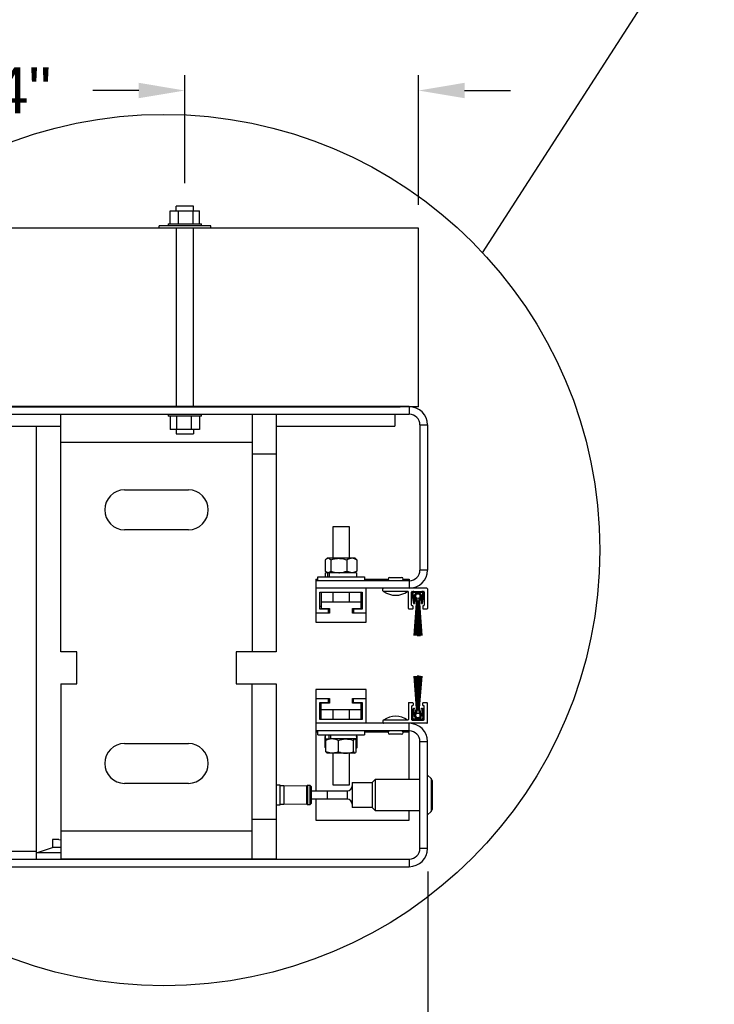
# Model space of a CAD drawing. Header units: inches. Extents: x 170 to 312, y 215 to 248.
# Tile 233 of 256: x 223.86 to 225.28, y 216.64 to 218.64. Entities that reach past the tile are written whole.
import ezdxf

# ---------------------------------------------------------------- set-up
doc = ezdxf.new("R2010")
doc.units = ezdxf.units.IN
doc.header["$LTSCALE"] = 0.25
doc.header["$MEASUREMENT"] = 0
doc.layers.add('ANNOTATIONS', color=1, linetype='Continuous')
doc.layers.add('DETAILS', color=4, linetype='Continuous')
doc.styles.add('ARIAL', font='arial.ttf', dxfattribs={"height": 0.09375})
doc.dimstyles.new('STANDARD$0', dxfattribs={"dimtxt": 0.09375, "dimasz": 0.09375, "dimexe": 0.03125, "dimexo": 0.046875, "dimgap": 0.09, "dimtad": 0, "dimtih": 1, "dimtoh": 1, "dimdec": 4, "dimzin": 0, "dimdsep": 46, "dimtxsty": 'ARIAL', "dimcen": 0.09, "dimadec": 0, "dimazin": 0, "dimtfac": 1, "dimtdec": 4, "dimtofl": 0, "dimtmove": 0, "dimatfit": 1, "dimfxl": 1, "dimtolj": 1, "dimtzin": 0, "dimarcsym": 0})

# ---------------------------------------------------------------- blocks, each defined once
blk = doc.blocks.new('*D268')
at = {"layer": 'ANNOTATIONS', "color": 0, "lineweight": -2, "transparency": 16777216}
for p, q in [((224.2011, 218.3103), (224.2011, 218.5301)), ((224.6762, 218.2659), (224.6762, 218.5301)), ((224.1073, 218.4988), (224.0136, 218.4988)), ((224.7699, 218.4988), (224.8637, 218.4988))]:
    blk.add_line(p, q, dxfattribs=at)
at = {"layer": 'ANNOTATIONS', "color": 0, "transparency": 16777216}
for points in [[(224.1073, 218.5145), (224.1073, 218.4832), (224.2011, 218.4988)], [(224.7699, 218.5145), (224.7699, 218.4832), (224.6762, 218.4988)]]:
    blk.add_solid(points, dxfattribs=at)
at = {"layer": 'defpoints', "color": 0, "transparency": 16777216}
for p in [(224.6762, 218.4988), (224.2011, 218.2635), (224.6762, 218.219)]:
    blk.add_point(p, dxfattribs=at)
at = {"layer": 'ANNOTATIONS', "color": 0, "transparency": 16777216, "insert": (223.7605, 218.4988), "char_height": 0.09375, "attachment_point": 5, "style": 'ARIAL'}
blk.add_mtext('\\A1;3 3/4"', dxfattribs=at)
blk = doc.blocks.new('*D265')
at = {"layer": 'ANNOTATIONS', "color": 0, "lineweight": -2, "transparency": 16777216}
for p, q in [((224.6954, 216.9096), (224.6954, 216.5048)), ((223.6491, 216.8725), (223.6491, 216.5048)), ((223.7428, 216.536), (224.0116, 216.536)), ((224.6016, 216.536), (224.2995, 216.536))]:
    blk.add_line(p, q, dxfattribs=at)
at = {"layer": 'ANNOTATIONS', "color": 0, "transparency": 16777216}
for points in [[(223.7428, 216.5516), (223.7428, 216.5204), (223.6491, 216.536)], [(224.6016, 216.5516), (224.6016, 216.5204), (224.6954, 216.536)]]:
    blk.add_solid(points, dxfattribs=at)
at = {"layer": 'defpoints', "color": 0, "transparency": 16777216}
for p in [(224.6954, 216.9565), (223.6491, 216.9194), (223.6491, 216.536)]:
    blk.add_point(p, dxfattribs=at)
at = {"layer": 'ANNOTATIONS', "color": 0, "transparency": 16777216, "insert": (224.1555, 216.536), "char_height": 0.09375, "attachment_point": 5, "style": 'ARIAL'}
blk.add_mtext('\\A1;8"', dxfattribs=at)

msp = doc.modelspace()

# ---------------------------------------------------------------- linework, layer by layer
at = {"layer": 'DETAILS'}
for p, q in [((224.80665, 218.16872), (225.27795, 218.90111)), ((224.17126, 218.23998), (224.17126, 218.25419)), ((224.17126, 218.25419), (224.23086, 218.25419)), ((224.17133, 218.22747), (224.17133, 218.25419)), ((224.18348, 218.25419), (224.18348, 218.26345)), ((224.21864, 218.26345), (224.18348, 218.26345)), ((224.18797, 218.22747), (224.18797, 218.25419)), ((224.21769, 218.22747), (224.21769, 218.25419)), ((224.21864, 218.25419), (224.21864, 218.26345)), ((224.23079, 218.22747), (224.23079, 218.25419)), ((224.23086, 218.23998), (224.23086, 218.25419)), ((224.67619, 218.21903), (223.62897, 218.21903)), ((224.25356, 218.22325), (224.14856, 218.22325)), ((224.14856, 218.21903), (224.14856, 218.22325)), ((224.16731, 218.22747), (224.16731, 218.22325)), ((224.16731, 218.22747), (224.23481, 218.22747)), ((224.18348, 218.21903), (224.18348, 217.85524)), ((224.21864, 217.85524), (224.21864, 218.21903)), ((224.23481, 218.22325), (224.23481, 218.22747)), ((224.25356, 218.21903), (224.25356, 218.22325)), ((224.67619, 217.85524), (224.67619, 218.21903)), ((224.67619, 217.85524), (223.62897, 217.85524)), ((224.65739, 217.85552), (223.64817, 217.85552)), ((223.67934, 217.85524), (224.63865, 217.85524)), ((224.67619, 217.85524), (223.88939, 217.85524)), ((224.65739, 217.85552), (224.65739, 217.84009)), ((223.70958, 217.84009), (224.65739, 217.84009)), ((223.94883, 217.3564), (223.94883, 217.84009)), ((224.16704, 217.84009), (224.16704, 217.83587)), ((224.23454, 217.83587), (224.16704, 217.83587)), ((224.17106, 217.83587), (224.17106, 217.80915)), ((224.18416, 217.83587), (224.18416, 217.80915)), ((224.21388, 217.83587), (224.21388, 217.80915)), ((224.23051, 217.83587), (224.23051, 217.80915)), ((224.23454, 217.83587), (224.23454, 217.84009)), ((224.33786, 217.84009), (224.33786, 217.3564)), ((224.38649, 217.84009), (224.38649, 217.3564)), ((224.62808, 217.84009), (224.62808, 217.81578)), ((223.74465, 217.81578), (223.94883, 217.81578)), ((223.89942, 216.93481), (223.89942, 217.81578)), ((224.17099, 217.82336), (224.17099, 217.80915)), ((224.23059, 217.82336), (224.23059, 217.80915)), ((224.38649, 217.81578), (224.62808, 217.81578)), ((224.67904, 217.81844), (224.69448, 217.81844)), ((224.67904, 217.81844), (224.67904, 217.52303)), ((224.69448, 217.81844), (224.69448, 217.52303)), ((224.23059, 217.80915), (224.17099, 217.80915)), ((224.18321, 217.80915), (224.18321, 217.79989)), ((224.18321, 217.79989), (224.21837, 217.79989)), ((224.21837, 217.80915), (224.21837, 217.79989)), ((223.94883, 217.78336), (224.33786, 217.78336)), ((224.38649, 217.75904), (224.33786, 217.75904)), ((224.07851, 217.6861), (224.20819, 217.6861)), ((224.50255, 217.54689), (224.50255, 217.61173)), ((224.50255, 217.61173), (224.53497, 217.61173)), ((224.53497, 217.61173), (224.53497, 217.54689)), ((224.20819, 217.60505), (224.07851, 217.60505)), ((224.48643, 217.54365), (224.48643, 217.52083)), ((224.4882, 217.54527), (224.4904, 217.54689)), ((224.54713, 217.54689), (224.4904, 217.54689)), ((224.49807, 217.54365), (224.49807, 217.52083)), ((224.5304, 217.54365), (224.5304, 217.52083)), ((224.54713, 217.54689), (224.54933, 217.54527)), ((224.5511, 217.54365), (224.5511, 217.52083)), ((224.48719, 217.50954), (224.48719, 217.51758)), ((224.49424, 217.51758), (224.48719, 217.51758)), ((224.4904, 217.51758), (224.4882, 217.51921)), ((224.48961, 217.51758), (224.48961, 217.51817)), ((224.49146, 217.51758), (224.49146, 217.50954)), ((224.49428, 217.51758), (224.49428, 217.50954)), ((224.55034, 217.51758), (224.49428, 217.51758)), ((224.54933, 217.51921), (224.54713, 217.51758)), ((224.54792, 217.51758), (224.54792, 217.51817)), ((224.55034, 217.51758), (224.55034, 217.50954)), ((224.69448, 217.52303), (224.67904, 217.52303)), ((224.46754, 217.50428), (224.46754, 217.41721)), ((224.46754, 217.50428), (224.47117, 217.50428)), ((224.65739, 217.50137), (224.46754, 217.50137)), ((224.47117, 217.50137), (224.47117, 217.50954)), ((224.47117, 217.50954), (224.56635, 217.50954)), ((224.56635, 217.50954), (224.56635, 217.50137)), ((224.56635, 217.50428), (224.61427, 217.50428)), ((224.61748, 217.50799), (224.64179, 217.50799)), ((224.61748, 217.50137), (224.61748, 217.5015)), ((224.61748, 217.5015), (224.64179, 217.5015)), ((224.64179, 217.5015), (224.64179, 217.50137)), ((224.645, 217.50428), (224.65739, 217.50428)), ((224.65739, 217.50428), (224.65739, 217.48594)), ((224.69318, 217.48594), (224.46754, 217.48594)), ((224.47558, 217.44341), (224.47558, 217.4779)), ((224.47558, 217.4779), (224.56195, 217.4779)), ((224.47824, 217.4779), (224.47824, 217.44484)), ((224.50255, 217.4578), (224.50255, 217.4779)), ((224.53497, 217.4779), (224.53497, 217.4578)), ((224.55929, 217.44484), (224.55929, 217.4779)), ((224.56195, 217.4779), (224.56195, 217.44341)), ((224.56999, 217.41721), (224.56999, 217.48594)), ((224.6037, 217.48076), (224.6037, 217.48465)), ((224.65428, 217.47946), (224.605, 217.47946)), ((224.65557, 217.44509), (224.65557, 217.47816)), ((224.66206, 217.45158), (224.66206, 217.47816)), ((224.66291, 217.47476), (224.66595, 217.45482)), ((224.66335, 217.47946), (224.6867, 217.47946)), ((224.66484, 217.47505), (224.66787, 217.45511)), ((224.68309, 217.47751), (224.66695, 217.47751)), ((224.68218, 217.45511), (224.68521, 217.47505)), ((224.6841, 217.45482), (224.68714, 217.47476)), ((224.68799, 217.47816), (224.68799, 217.45158)), ((224.69448, 217.48465), (224.69448, 217.44509)), ((224.55929, 217.4578), (224.47824, 217.4578)), ((224.664, 217.45028), (224.66335, 217.45028)), ((224.66595, 217.45482), (224.66787, 217.45511)), ((224.6671, 217.38998), (224.67194, 217.45514)), ((224.67207, 217.45514), (224.66726, 217.38998)), ((224.6685, 217.38998), (224.6722, 217.45514)), ((224.67233, 217.45514), (224.66866, 217.38998)), ((224.67157, 217.45753), (224.66889, 217.46584)), ((224.669, 217.4659), (224.67169, 217.45757)), ((224.67181, 217.45761), (224.66912, 217.46595)), ((224.66924, 217.46601), (224.67194, 217.45765)), ((224.67206, 217.45769), (224.66936, 217.46607)), ((224.66947, 217.46613), (224.67219, 217.45773)), ((224.67231, 217.45777), (224.66959, 217.46619)), ((224.66971, 217.46624), (224.67243, 217.45781)), ((224.67256, 217.45785), (224.66983, 217.4663)), ((224.66988, 217.38998), (224.67246, 217.45514)), ((224.66994, 217.46636), (224.67268, 217.45789)), ((224.67259, 217.45514), (224.67004, 217.38998)), ((224.6728, 217.45793), (224.67006, 217.46642)), ((224.67123, 217.46703), (224.67404, 217.45833)), ((224.67125, 217.38998), (224.67272, 217.45514)), ((224.67285, 217.45514), (224.67141, 217.38998)), ((224.67262, 217.38998), (224.67298, 217.45514)), ((224.67311, 217.45514), (224.67278, 217.38998)), ((224.67324, 217.38998), (224.67324, 217.45514)), ((224.67454, 217.45514), (224.67454, 217.38998)), ((224.67545, 217.38998), (224.67545, 217.45514)), ((224.67595, 217.45833), (224.67876, 217.46703)), ((224.67674, 217.45514), (224.67674, 217.38998)), ((224.6772, 217.38998), (224.67687, 217.45514)), ((224.677, 217.45514), (224.67736, 217.38998)), ((224.67857, 217.38998), (224.67713, 217.45514)), ((224.67992, 217.46642), (224.67718, 217.45793)), ((224.67726, 217.45514), (224.67873, 217.38998)), ((224.67731, 217.45789), (224.68004, 217.46636)), ((224.67995, 217.38998), (224.67739, 217.45514)), ((224.68016, 217.4663), (224.67743, 217.45785)), ((224.67752, 217.45514), (224.68011, 217.38998)), ((224.67755, 217.45781), (224.68028, 217.46624)), ((224.68133, 217.38998), (224.67765, 217.45514)), ((224.68039, 217.46619), (224.67768, 217.45777)), ((224.67778, 217.45514), (224.68149, 217.38998)), ((224.6778, 217.45773), (224.68051, 217.46613)), ((224.68272, 217.38998), (224.67791, 217.45514)), ((224.68063, 217.46607), (224.67792, 217.45769)), ((224.67804, 217.45514), (224.68288, 217.38998)), ((224.67805, 217.45765), (224.68075, 217.46601)), ((224.68086, 217.46595), (224.67817, 217.45761)), ((224.67829, 217.45757), (224.68098, 217.4659)), ((224.6811, 217.46584), (224.67842, 217.45753)), ((224.68218, 217.45511), (224.6841, 217.45482)), ((224.6867, 217.45028), (224.68605, 217.45028)), ((224.49542, 217.43537), (224.46754, 217.43537)), ((224.47824, 217.44911), (224.47558, 217.44911)), ((224.49348, 217.44341), (224.47558, 217.44341)), ((224.47824, 217.44484), (224.49542, 217.44484)), ((224.49348, 217.43537), (224.49348, 217.44484)), ((224.49542, 217.43837), (224.49348, 217.43837)), ((224.49542, 217.44484), (224.49542, 217.43537)), ((224.54211, 217.44484), (224.55929, 217.44484)), ((224.54211, 217.43537), (224.54211, 217.44484)), ((224.54405, 217.43837), (224.54211, 217.43837)), ((224.56999, 217.43537), (224.54211, 217.43537)), ((224.54405, 217.44484), (224.54405, 217.43537)), ((224.56195, 217.44341), (224.54405, 217.44341)), ((224.56195, 217.44911), (224.55929, 217.44911)), ((224.65687, 217.4438), (224.664, 217.4438)), ((224.6653, 217.44509), (224.6653, 217.44898)), ((224.68475, 217.44898), (224.68475, 217.44509)), ((224.68605, 217.4438), (224.69318, 217.4438)), ((224.46754, 217.41721), (224.56999, 217.41721)), ((224.6671, 217.38998), (224.66726, 217.38998)), ((224.6685, 217.38998), (224.66866, 217.38998)), ((224.66988, 217.38998), (224.67004, 217.38998)), ((224.67125, 217.38998), (224.67141, 217.38998)), ((224.67262, 217.38998), (224.67278, 217.38998)), ((224.67324, 217.38998), (224.67454, 217.38998)), ((224.67545, 217.38998), (224.67674, 217.38998)), ((224.6772, 217.38998), (224.67736, 217.38998)), ((224.67857, 217.38998), (224.67873, 217.38998)), ((224.67995, 217.38998), (224.68011, 217.38998)), ((224.68133, 217.38998), (224.68149, 217.38998)), ((224.68272, 217.38998), (224.68288, 217.38998)), ((223.98125, 217.3564), (223.94883, 217.3564)), ((223.98125, 217.29156), (223.98125, 217.3564)), ((224.30544, 217.3564), (224.30544, 217.29156)), ((224.38649, 217.3564), (224.30544, 217.3564)), ((223.94883, 217.29156), (223.94883, 216.93494)), ((223.94883, 217.29156), (223.98125, 217.29156)), ((224.30544, 217.29156), (224.38649, 217.29156)), ((224.33786, 216.93494), (224.33786, 217.29156)), ((224.38649, 217.29156), (224.38649, 216.93494)), ((224.6671, 217.30712), (224.66726, 217.30712)), ((224.6671, 217.30712), (224.67194, 217.24196)), ((224.67207, 217.24196), (224.66726, 217.30712)), ((224.6685, 217.30712), (224.66866, 217.30712)), ((224.6685, 217.30712), (224.6722, 217.24196)), ((224.67233, 217.24196), (224.66866, 217.30712)), ((224.66988, 217.30712), (224.67004, 217.30712)), ((224.66988, 217.30712), (224.67246, 217.24196)), ((224.67259, 217.24196), (224.67004, 217.30712)), ((224.67125, 217.30712), (224.67141, 217.30712)), ((224.67125, 217.30712), (224.67272, 217.24196)), ((224.67285, 217.24196), (224.67141, 217.30712)), ((224.67262, 217.30712), (224.67278, 217.30712)), ((224.67262, 217.30712), (224.67298, 217.24196)), ((224.67311, 217.24196), (224.67278, 217.30712)), ((224.67454, 217.30712), (224.67324, 217.30712)), ((224.67324, 217.30712), (224.67324, 217.24196)), ((224.67454, 217.24196), (224.67454, 217.30712)), ((224.67545, 217.30712), (224.67545, 217.24196)), ((224.67674, 217.30712), (224.67545, 217.30712)), ((224.67674, 217.24196), (224.67674, 217.30712)), ((224.6772, 217.30712), (224.67687, 217.24196)), ((224.677, 217.24196), (224.67736, 217.30712)), ((224.67857, 217.30712), (224.67713, 217.24196)), ((224.6772, 217.30712), (224.67736, 217.30712)), ((224.67726, 217.24196), (224.67873, 217.30712)), ((224.67995, 217.30712), (224.67739, 217.24196)), ((224.67752, 217.24196), (224.68011, 217.30712)), ((224.68133, 217.30712), (224.67765, 217.24196)), ((224.67778, 217.24196), (224.68149, 217.30712)), ((224.68272, 217.30712), (224.67791, 217.24196)), ((224.67804, 217.24196), (224.68288, 217.30712)), ((224.67857, 217.30712), (224.67873, 217.30712)), ((224.67995, 217.30712), (224.68011, 217.30712)), ((224.68133, 217.30712), (224.68149, 217.30712)), ((224.68272, 217.30712), (224.68288, 217.30712)), ((224.56999, 217.27989), (224.46754, 217.27989)), ((224.46754, 217.27989), (224.46754, 217.0737)), ((224.56999, 217.21116), (224.56999, 217.27989)), ((224.46754, 217.26173), (224.49542, 217.26173)), ((224.47558, 217.25369), (224.49348, 217.25369)), ((224.47558, 217.2192), (224.47558, 217.25369)), ((224.49542, 217.25226), (224.47824, 217.25226)), ((224.47824, 217.2192), (224.47824, 217.25226)), ((224.49348, 217.25226), (224.49348, 217.26173)), ((224.49348, 217.25873), (224.49542, 217.25873)), ((224.49542, 217.26173), (224.49542, 217.25226)), ((224.54211, 217.25226), (224.54211, 217.26173)), ((224.54211, 217.26173), (224.56999, 217.26173)), ((224.54211, 217.25873), (224.54405, 217.25873)), ((224.55929, 217.25226), (224.54211, 217.25226)), ((224.54405, 217.25226), (224.54405, 217.26173)), ((224.54405, 217.25369), (224.56195, 217.25369)), ((224.55929, 217.2192), (224.55929, 217.25226)), ((224.56195, 217.25369), (224.56195, 217.2192)), ((224.65557, 217.25201), (224.65557, 217.21894)), ((224.65687, 217.2533), (224.664, 217.2533)), ((224.6653, 217.25201), (224.6653, 217.24811)), ((224.68475, 217.24811), (224.68475, 217.25201)), ((224.68605, 217.2533), (224.69318, 217.2533)), ((224.69448, 217.21245), (224.69448, 217.25201)), ((224.47558, 217.24799), (224.47824, 217.24799)), ((224.47824, 217.2393), (224.55929, 217.2393)), ((224.50255, 217.2192), (224.50255, 217.2393)), ((224.53497, 217.2393), (224.53497, 217.2192)), ((224.55929, 217.24799), (224.56195, 217.24799)), ((224.66206, 217.24552), (224.66206, 217.21894)), ((224.66291, 217.22234), (224.66595, 217.24228)), ((224.664, 217.24682), (224.66335, 217.24682)), ((224.66484, 217.22205), (224.66787, 217.24199)), ((224.66595, 217.24228), (224.66787, 217.24199)), ((224.67157, 217.23957), (224.66889, 217.23126)), ((224.669, 217.2312), (224.67169, 217.23953)), ((224.67181, 217.23949), (224.66912, 217.23115)), ((224.66924, 217.23109), (224.67194, 217.23945)), ((224.67206, 217.23941), (224.66936, 217.23103)), ((224.66947, 217.23097), (224.67219, 217.23937)), ((224.67231, 217.23933), (224.66959, 217.23091)), ((224.66971, 217.23086), (224.67243, 217.23929)), ((224.67256, 217.23925), (224.66983, 217.2308)), ((224.66994, 217.23074), (224.67268, 217.23921)), ((224.6728, 217.23917), (224.67006, 217.23068)), ((224.67123, 217.23007), (224.67404, 217.23877)), ((224.67595, 217.23877), (224.67876, 217.23007)), ((224.67992, 217.23068), (224.67718, 217.23917)), ((224.67731, 217.23921), (224.68004, 217.23074)), ((224.68016, 217.2308), (224.67743, 217.23925)), ((224.67755, 217.23929), (224.68028, 217.23086)), ((224.68039, 217.23091), (224.67768, 217.23933)), ((224.6778, 217.23937), (224.68051, 217.23097)), ((224.68063, 217.23103), (224.67792, 217.23941)), ((224.67805, 217.23945), (224.68075, 217.23109)), ((224.68086, 217.23115), (224.67817, 217.23949)), ((224.67829, 217.23953), (224.68098, 217.2312)), ((224.6811, 217.23126), (224.67842, 217.23957)), ((224.68218, 217.24199), (224.6841, 217.24228)), ((224.68218, 217.24199), (224.68521, 217.22205)), ((224.6841, 217.24228), (224.68714, 217.22234)), ((224.6867, 217.24682), (224.68605, 217.24682)), ((224.68799, 217.21894), (224.68799, 217.24552)), ((224.69318, 217.21116), (224.46754, 217.21116)), ((224.56195, 217.2192), (224.47558, 217.2192)), ((224.6037, 217.21634), (224.6037, 217.21245)), ((224.65428, 217.21764), (224.605, 217.21764)), ((224.65739, 217.09769), (224.65739, 217.21116)), ((224.66335, 217.21764), (224.6867, 217.21764)), ((224.68309, 217.21959), (224.66695, 217.21959)), ((224.65739, 217.19573), (224.46754, 217.19573)), ((224.47117, 217.19282), (224.46754, 217.19282)), ((224.47117, 217.18756), (224.47117, 217.19573)), ((224.56635, 217.19573), (224.56635, 217.18756)), ((224.61427, 217.19282), (224.56635, 217.19282)), ((224.61748, 217.1956), (224.61748, 217.19573)), ((224.64179, 217.1956), (224.61748, 217.1956)), ((224.64179, 217.19573), (224.64179, 217.1956)), ((224.65739, 217.19282), (224.645, 217.19282)), ((224.07851, 217.16998), (224.20819, 217.16998)), ((224.47117, 217.18756), (224.56635, 217.18756)), ((224.48622, 217.18444), (224.48781, 217.18529)), ((224.48622, 217.16162), (224.48622, 217.18444)), ((224.48719, 217.17952), (224.48719, 217.18756)), ((224.48719, 217.17952), (224.49677, 217.17952)), ((224.48806, 217.15345), (224.48806, 217.17627)), ((224.48974, 217.17903), (224.4904, 217.17952)), ((224.49467, 217.17952), (224.49467, 217.18756)), ((224.55034, 217.17952), (224.49712, 217.17952)), ((224.49816, 217.17952), (224.49816, 217.18756)), ((224.51331, 217.15345), (224.51331, 217.17627)), ((224.54401, 217.15345), (224.54401, 217.17627)), ((224.54713, 217.17952), (224.54779, 217.17903)), ((224.54946, 217.15345), (224.54946, 217.17627)), ((224.55131, 217.18444), (224.54972, 217.18529)), ((224.55034, 217.18756), (224.55034, 217.17952)), ((224.55034, 217.18502), (224.55131, 217.18444)), ((224.55131, 217.16162), (224.55131, 217.18444)), ((224.64179, 217.18911), (224.61748, 217.18911)), ((224.67904, 217.17407), (224.69448, 217.17407)), ((224.67904, 216.95647), (224.67904, 217.17407)), ((224.69448, 216.95647), (224.69448, 217.17407)), ((224.48622, 217.16162), (224.48781, 217.16078)), ((224.48806, 217.1601), (224.48758, 217.16046)), ((224.4904, 217.15021), (224.48974, 217.1507)), ((224.54713, 217.15021), (224.4904, 217.15021)), ((224.50255, 217.08537), (224.50255, 217.15021)), ((224.53497, 217.15021), (224.53497, 217.08537)), ((224.54673, 217.15021), (224.54753, 217.15105)), ((224.54779, 217.1507), (224.54713, 217.15021)), ((224.54995, 217.16046), (224.54946, 217.1601)), ((224.55131, 217.16162), (224.54972, 217.16078)), ((224.54131, 217.0908), (224.58216, 217.0908)), ((224.54131, 217.0908), (224.54131, 217.03974)), ((224.58216, 217.0908), (224.58905, 217.09769)), ((224.58216, 217.0908), (224.58216, 217.03974)), ((224.58905, 217.09769), (224.67904, 217.09769)), ((224.58905, 217.03285), (224.58905, 217.09769)), ((224.69448, 217.10586), (224.7017, 217.09864)), ((224.7017, 217.09864), (224.7017, 217.0319)), ((224.70469, 217.03912), (224.70469, 217.09142)), ((224.20819, 217.08894), (224.07851, 217.08894)), ((224.38649, 217.08621), (224.39404, 217.08621)), ((224.39404, 217.08621), (224.39404, 217.04433)), ((224.39404, 217.08492), (224.40208, 217.08492)), ((224.40208, 217.08492), (224.44861, 217.0836)), ((224.40208, 217.08492), (224.40208, 217.04562)), ((224.44861, 217.0836), (224.45019, 217.08518)), ((224.44861, 217.0836), (224.44861, 217.04694)), ((224.45019, 217.08518), (224.45525, 217.08518)), ((224.45019, 217.08518), (224.45019, 217.04536)), ((224.45525, 217.08518), (224.45784, 217.08258)), ((224.45525, 217.08518), (224.45525, 217.04536)), ((224.45784, 217.08258), (224.45784, 217.04796)), ((224.45784, 217.0737), (224.49026, 217.0737)), ((224.48978, 217.07401), (224.48978, 217.0737)), ((224.49026, 217.07395), (224.5311, 217.07395)), ((224.49026, 217.07395), (224.49026, 217.05659)), ((224.53497, 217.08537), (224.50255, 217.08537)), ((224.5311, 217.07395), (224.5311, 217.05659)), ((224.49026, 217.05684), (224.45784, 217.05684)), ((224.46754, 217.05684), (224.46754, 217.01418)), ((224.5311, 217.05659), (224.49026, 217.05659)), ((224.39404, 217.04433), (224.38649, 217.04433)), ((224.40208, 217.04562), (224.39404, 217.04562)), ((224.44861, 217.04694), (224.40208, 217.04562)), ((224.45019, 217.04536), (224.44861, 217.04694)), ((224.45525, 217.04536), (224.45019, 217.04536)), ((224.45784, 217.04796), (224.45525, 217.04536)), ((224.58216, 217.03974), (224.54131, 217.03974)), ((224.58905, 217.03285), (224.58216, 217.03974)), ((224.67904, 217.03285), (224.58905, 217.03285)), ((224.65739, 217.01418), (224.65739, 217.03285)), ((224.7017, 217.0319), (224.69448, 217.02468)), ((224.33786, 217.01599), (224.38649, 217.01599)), ((224.46754, 217.01418), (224.65739, 217.01418)), ((224.33786, 216.99168), (223.94883, 216.99168)), ((223.93184, 216.97501), (223.93184, 216.95816)), ((223.94481, 216.97501), (223.93184, 216.97501)), ((223.94481, 216.97501), (223.94883, 216.97381)), ((223.89942, 216.95025), (223.70958, 216.95025)), ((223.89942, 216.94778), (223.93184, 216.95816)), ((223.94883, 216.95816), (223.93184, 216.95816)), ((224.69448, 216.95647), (224.67904, 216.95647)), ((223.69415, 216.93481), (224.65739, 216.93481)), ((223.94883, 216.94778), (223.89942, 216.94778)), ((224.38649, 216.93494), (223.94883, 216.93494)), ((223.99746, 216.93481), (223.99746, 216.93494)), ((224.02988, 216.93494), (224.02988, 216.93481)), ((224.04609, 216.93481), (224.04609, 216.93494)), ((224.07851, 216.93494), (224.07851, 216.93481)), ((224.25682, 216.93481), (224.25682, 216.93494)), ((224.28923, 216.93494), (224.28923, 216.93481)), ((224.65739, 216.93481), (224.65739, 216.91938)), ((223.69415, 216.91938), (224.65739, 216.91938))]:
    msp.add_line(p, q, dxfattribs=at)
for centre, radius in [((224.15852, 217.56373), 0.88662), ((224.67499, 217.46998), 0.00472), ((224.67499, 217.22712), 0.00472)]:
    msp.add_circle(centre, radius, dxfattribs=at)
for centre, radius, start, end in [((224.65739, 217.81844), 0.03709, 0, 90), ((224.65739, 217.81844), 0.02166, 0, 90), ((224.07851, 217.64558), 0.04052, 90, 270), ((224.20819, 217.64558), 0.04052, 270, 90), ((224.65739, 217.52303), 0.03709, 270, 0), ((224.65739, 217.52303), 0.02166, 270, 0), ((224.61748, 217.50475), 0.00324, 90, 270), ((224.64179, 217.50475), 0.00324, 270, 90), ((224.605, 217.48465), 0.0013, 90, 180), ((224.605, 217.48076), 0.0013, 180, 270), ((224.62964, 217.51356), 0.04188, 234.51066, 305.48934), ((224.65428, 217.47816), 0.0013, 0, 90), ((224.66335, 217.47816), 0.0013, 90, 180), ((224.66695, 217.47537), 0.00409, 90, 188.65121), ((224.66695, 217.47537), 0.00214, 90, 188.65121), ((224.67499, 217.46998), 0.00738, 325.87014, 214.12986), ((224.67499, 217.46998), 0.00725, 325.72454, 214.27546), ((224.67499, 217.46998), 0.00712, 325.57496, 214.42504), ((224.67499, 217.46998), 0.00699, 325.4212, 214.5788), ((224.67499, 217.46998), 0.00686, 325.26307, 214.73693), ((224.67499, 217.46998), 0.00673, 325.10036, 214.89964), ((224.67499, 217.46998), 0.0066, 324.93284, 215.06716), ((224.67499, 217.46998), 0.00647, 324.76027, 215.23973), ((224.67499, 217.46998), 0.00634, 324.58238, 215.41762), ((224.67499, 217.46998), 0.00621, 324.39891, 215.60109), ((224.67499, 217.46998), 0.00608, 324.20956, 215.79044), ((224.67499, 217.46998), 0.00478, 321.90656, 218.09344), ((224.68309, 217.47537), 0.00409, 351.34879, 90), ((224.68309, 217.47537), 0.00214, 351.34879, 90), ((224.6867, 217.47816), 0.0013, 0, 90), ((224.69318, 217.48465), 0.0013, 0, 90), ((224.66335, 217.45158), 0.0013, 180, 270), ((224.664, 217.44898), 0.0013, 0, 90), ((224.66416, 217.45514), 0.00778, 0, 17.89522), ((224.66416, 217.45514), 0.00791, 0, 17.89522), ((224.66416, 217.45514), 0.00804, 0, 17.89522), ((224.66416, 217.45514), 0.00817, 0, 17.89522), ((224.66416, 217.45514), 0.0083, 0, 17.89522), ((224.66416, 217.45514), 0.00843, 0, 17.89522), ((224.66416, 217.45514), 0.00856, 0, 17.89522), ((224.66416, 217.45514), 0.00869, 0, 17.89522), ((224.66416, 217.45514), 0.00882, 0, 17.89522), ((224.66416, 217.45514), 0.00895, 0, 17.89522), ((224.66416, 217.45514), 0.00908, 0, 17.89522), ((224.66416, 217.45514), 0.01037, 0, 17.89522), ((224.68582, 217.45514), 0.01037, 162.10478, 180), ((224.68582, 217.45514), 0.00908, 162.10478, 180), ((224.68582, 217.45514), 0.00895, 162.10478, 180), ((224.68582, 217.45514), 0.00882, 162.10478, 180), ((224.68582, 217.45514), 0.00869, 162.10478, 180), ((224.68582, 217.45514), 0.00856, 162.10478, 180), ((224.68582, 217.45514), 0.00843, 162.10478, 180), ((224.68582, 217.45514), 0.0083, 162.10478, 180), ((224.68582, 217.45514), 0.00817, 162.10478, 180), ((224.68582, 217.45514), 0.00804, 162.10478, 180), ((224.68582, 217.45514), 0.00791, 162.10478, 180), ((224.68582, 217.45514), 0.00778, 162.10478, 180), ((224.68605, 217.44898), 0.0013, 90, 180), ((224.6867, 217.45158), 0.0013, 270, 0), ((224.65687, 217.44509), 0.0013, 180, 270), ((224.664, 217.44509), 0.0013, 270, 0), ((224.68605, 217.44509), 0.0013, 180, 270), ((224.69318, 217.44509), 0.0013, 270, 0), ((224.65687, 217.25201), 0.0013, 90, 180), ((224.664, 217.25201), 0.0013, 0, 90), ((224.68605, 217.25201), 0.0013, 90, 180), ((224.69318, 217.25201), 0.0013, 0, 90), ((224.66335, 217.24552), 0.0013, 90, 180), ((224.664, 217.24811), 0.0013, 270, 0), ((224.67499, 217.22712), 0.00738, 145.87014, 34.12986), ((224.67499, 217.22712), 0.00725, 145.72454, 34.27546), ((224.67499, 217.22712), 0.00712, 145.57496, 34.42504), ((224.67499, 217.22712), 0.00699, 145.4212, 34.5788), ((224.67499, 217.22712), 0.00686, 145.26307, 34.73693), ((224.67499, 217.22712), 0.00673, 145.10036, 34.89964), ((224.67499, 217.22712), 0.0066, 144.93284, 35.06716), ((224.67499, 217.22712), 0.00647, 144.76027, 35.23973), ((224.67499, 217.22712), 0.00634, 144.58238, 35.41762), ((224.67499, 217.22712), 0.00621, 144.39891, 35.60109), ((224.67499, 217.22712), 0.00608, 144.20956, 35.79044), ((224.67499, 217.22712), 0.00478, 141.90656, 38.09344), ((224.66416, 217.24196), 0.00778, 342.10478, 0), ((224.66416, 217.24196), 0.00791, 342.10478, 0), ((224.66416, 217.24196), 0.00804, 342.10478, 0), ((224.66416, 217.24196), 0.00817, 342.10478, 0), ((224.66416, 217.24196), 0.0083, 342.10478, 0), ((224.66416, 217.24196), 0.00843, 342.10478, 0), ((224.66416, 217.24196), 0.00856, 342.10478, 0), ((224.66416, 217.24196), 0.00869, 342.10478, 0), ((224.66416, 217.24196), 0.00882, 342.10478, 0), ((224.66416, 217.24196), 0.00895, 342.10478, 0), ((224.66416, 217.24196), 0.00908, 342.10478, 0), ((224.66416, 217.24196), 0.01037, 342.10478, 0), ((224.68582, 217.24196), 0.01037, 180, 197.89522), ((224.68582, 217.24196), 0.00908, 180, 197.89522), ((224.68582, 217.24196), 0.00895, 180, 197.89522), ((224.68582, 217.24196), 0.00882, 180, 197.89522), ((224.68582, 217.24196), 0.00869, 180, 197.89522), ((224.68582, 217.24196), 0.00856, 180, 197.89522), ((224.68582, 217.24196), 0.00843, 180, 197.89522), ((224.68582, 217.24196), 0.0083, 180, 197.89522), ((224.68582, 217.24196), 0.00817, 180, 197.89522), ((224.68582, 217.24196), 0.00804, 180, 197.89522), ((224.68582, 217.24196), 0.00791, 180, 197.89522), ((224.68582, 217.24196), 0.00778, 180, 197.89522), ((224.68605, 217.24811), 0.0013, 180, 270), ((224.6867, 217.24552), 0.0013, 0, 90), ((224.605, 217.21634), 0.0013, 90, 180), ((224.605, 217.21245), 0.0013, 180, 270), ((224.62964, 217.18354), 0.04188, 54.51066, 125.48934), ((224.65428, 217.21894), 0.0013, 270, 0), ((224.65739, 217.17407), 0.03709, 0, 90), ((224.66335, 217.21894), 0.0013, 180, 270), ((224.66695, 217.22173), 0.00409, 171.34879, 270), ((224.66695, 217.22173), 0.00214, 171.34879, 270), ((224.68309, 217.22173), 0.00409, 270, 8.65121), ((224.68309, 217.22173), 0.00214, 270, 8.65121), ((224.6867, 217.21894), 0.0013, 270, 0), ((224.69318, 217.21245), 0.0013, 270, 0), ((224.61748, 217.19235), 0.00324, 90, 270), ((224.64179, 217.19235), 0.00324, 270, 90), ((224.65739, 217.17407), 0.02166, 0, 90), ((224.07851, 217.12946), 0.04052, 90, 270), ((224.20819, 217.12946), 0.04052, 270, 90), ((224.69448, 217.09142), 0.01021, 0, 45), ((224.5311, 217.08416), 0.01021, 270, 0), ((224.5311, 217.04638), 0.01021, 0, 90), ((224.69448, 217.03912), 0.01021, 315, 0), ((224.65739, 216.95647), 0.02166, 270, 0), ((224.65739, 216.95647), 0.03709, 270, 0)]:
    msp.add_arc(centre, radius, start, end, dxfattribs=at)
for points, knots in [([(224.49225, 217.54689), (224.49052, 217.54638), (224.48853, 217.5458), (224.48667, 217.54389), (224.48643, 217.54365)], [0, 0, 0, 0, 0.8722285, 1, 1, 1, 1]), ([(224.49807, 217.54365), (224.49628, 217.54519), (224.49436, 217.54684), (224.49238, 217.54689), (224.49225, 217.54689)], [0, 0, 0, 0, 0.9320645, 1, 1, 1, 1]), ([(224.49807, 217.54365), (224.49943, 217.54414), (224.50463, 217.54602), (224.51016, 217.54652), (224.51424, 217.54689)], [0, 0, 0, 0, 0.2620915, 1, 1, 1, 1]), ([(224.51424, 217.54689), (224.51528, 217.54687), (224.5208, 217.54674), (224.52611, 217.54503), (224.5304, 217.54365)], [0, 0, 0, 0, 0.18966375, 1, 1, 1, 1]), ([(224.54075, 217.54689), (224.53767, 217.54638), (224.53414, 217.5458), (224.53083, 217.54389), (224.5304, 217.54365)], [0, 0, 0, 0, 0.8722285, 1, 1, 1, 1]), ([(224.5511, 217.54365), (224.54792, 217.54519), (224.54451, 217.54684), (224.54099, 217.54689), (224.54075, 217.54689)], [0, 0, 0, 0, 0.9320645, 1, 1, 1, 1]), ([(224.54912, 217.54498), (224.54955, 217.54484), (224.55023, 217.5446), (224.55086, 217.54391), (224.5511, 217.54365)], [0, 0, 0, 0, 0.6277709, 1, 1, 1, 1]), ([(224.49225, 217.51758), (224.49052, 217.51809), (224.48853, 217.51868), (224.48667, 217.52058), (224.48643, 217.52083)], [0, 0, 0, 0, 0.87222847, 1, 1, 1, 1]), ([(224.49807, 217.52083), (224.49628, 217.51929), (224.49436, 217.51763), (224.49238, 217.51759), (224.49225, 217.51758)], [0, 0, 0, 0, 0.9320645, 1, 1, 1, 1]), ([(224.49807, 217.52083), (224.49943, 217.52033), (224.50463, 217.51846), (224.51016, 217.51795), (224.51424, 217.51758)], [0, 0, 0, 0, 0.26209151, 1, 1, 1, 1]), ([(224.51424, 217.51758), (224.51528, 217.51761), (224.5208, 217.51774), (224.52611, 217.51944), (224.5304, 217.52083)], [0, 0, 0, 0, 0.1896638, 1, 1, 1, 1]), ([(224.54075, 217.51758), (224.53767, 217.51809), (224.53414, 217.51868), (224.53083, 217.52058), (224.5304, 217.52083)], [0, 0, 0, 0, 0.87222847, 1, 1, 1, 1]), ([(224.5511, 217.52083), (224.54792, 217.51929), (224.54451, 217.51763), (224.54099, 217.51759), (224.54075, 217.51758)], [0, 0, 0, 0, 0.9320645, 1, 1, 1, 1]), ([(224.54912, 217.51949), (224.54955, 217.51964), (224.55023, 217.51988), (224.55086, 217.52057), (224.5511, 217.52083)], [0, 0, 0, 0, 0.6277709, 1, 1, 1, 1]), ([(224.50069, 217.17952), (224.49987, 217.17949), (224.49556, 217.17936), (224.49142, 217.17766), (224.48806, 217.17627)], [0, 0, 0, 0, 0.1896638, 1, 1, 1, 1]), ([(224.49, 217.17867), (224.48946, 217.17832), (224.4888, 217.17789), (224.48818, 217.17652), (224.48806, 217.17627)], [0, 0, 0, 0, 0.8200915, 1, 1, 1, 1]), ([(224.51331, 217.17627), (224.51224, 217.17677), (224.50818, 217.17864), (224.50387, 217.17915), (224.50069, 217.17952)], [0, 0, 0, 0, 0.2620915, 1, 1, 1, 1]), ([(224.51331, 217.17627), (224.51802, 217.17781), (224.52308, 217.17947), (224.5283, 217.17951), (224.52866, 217.17952)], [0, 0, 0, 0, 0.9320645, 1, 1, 1, 1]), ([(224.52866, 217.17952), (224.53323, 217.17901), (224.53847, 217.17842), (224.54338, 217.17652), (224.54401, 217.17627)], [0, 0, 0, 0, 0.8722285, 1, 1, 1, 1]), ([(224.54401, 217.17627), (224.54484, 217.17781), (224.54574, 217.17947), (224.54667, 217.17951), (224.54673, 217.17952)], [0, 0, 0, 0, 0.9320645, 1, 1, 1, 1]), ([(224.54753, 217.17867), (224.54807, 217.17832), (224.54873, 217.17789), (224.54935, 217.17652), (224.54946, 217.17627)], [0, 0, 0, 0, 0.8200915, 1, 1, 1, 1]), ([(224.50069, 217.15021), (224.49987, 217.15023), (224.49556, 217.15036), (224.49142, 217.15207), (224.48806, 217.15345)], [0, 0, 0, 0, 0.1896638, 1, 1, 1, 1]), ([(224.49, 217.15105), (224.48946, 217.1514), (224.4888, 217.15183), (224.48818, 217.1532), (224.48806, 217.15345)], [0, 0, 0, 0, 0.8200915, 1, 1, 1, 1]), ([(224.51331, 217.15345), (224.51224, 217.15296), (224.50818, 217.15108), (224.50387, 217.15058), (224.50069, 217.15021)], [0, 0, 0, 0, 0.26209151, 1, 1, 1, 1]), ([(224.51331, 217.15345), (224.51802, 217.15191), (224.52308, 217.15026), (224.5283, 217.15021), (224.52866, 217.15021)], [0, 0, 0, 0, 0.9320645, 1, 1, 1, 1]), ([(224.52866, 217.15021), (224.53323, 217.15072), (224.53847, 217.1513), (224.54338, 217.15321), (224.54401, 217.15345)], [0, 0, 0, 0, 0.8722285, 1, 1, 1, 1]), ([(224.54401, 217.15345), (224.54484, 217.15191), (224.54574, 217.15026), (224.54667, 217.15021), (224.54673, 217.15021)], [0, 0, 0, 0, 0.93206447, 1, 1, 1, 1]), ([(224.54876, 217.15235), (224.54888, 217.15245), (224.54912, 217.15264), (224.54935, 217.15319), (224.54946, 217.15345)], [0, 0, 0, 0, 0.5138671, 1, 1, 1, 1]), ([(224.54946, 217.16072), (224.54968, 217.16077), (224.55032, 217.16093), (224.55092, 217.16135), (224.55131, 217.16162)], [0, 0, 0, 0, 0.3423955, 1, 1, 1, 1])]:
    msp.add_open_spline(points, degree=3, knots=knots, dxfattribs=at)

# ---------------------------------------------------------------- dimensions: what is measured, and where the dimension line sits
at = {"layer": 'ANNOTATIONS'}
for base, p1, p2, text, picture, middle in [((224.67619, 218.49884), (224.20106, 218.26345), (224.67619, 218.21903), '3 3/4"', '*D268', (223.76049, 218.49884)), ((223.64908, 216.536), (224.69538, 216.95647), (223.64908, 216.91938), '8"', '*D265', (224.15554, 216.536))]:
    dim = msp.add_linear_dim(base=base, p1=p1, p2=p2, text=text, dimstyle='STANDARD$0', dxfattribs=at)
    dim.commit()
    dim.dimension.update_dxf_attribs({"geometry": picture, "text_midpoint": middle, "dimtype": 160})

doc.saveas('drawing.dxf')
